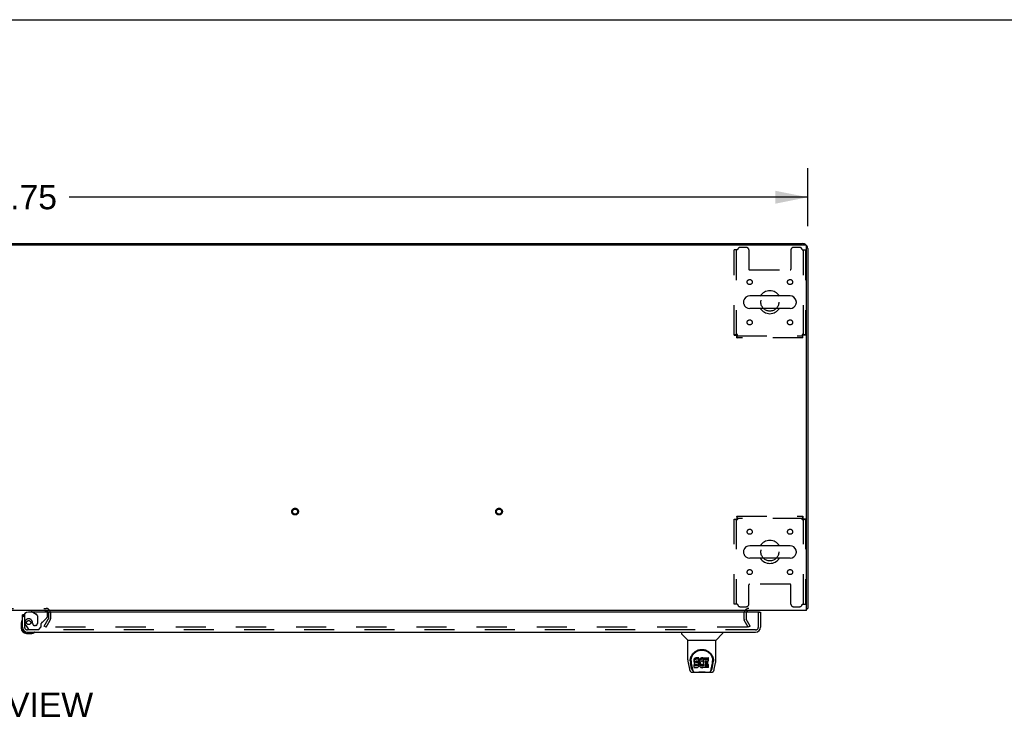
# Model space of a CAD drawing. Header units: inches. Extents: x 0 to 268, y 0 to 174.
# Tile 72 of 79: x 93 to 142, y 139 to 174. Entities that reach past the tile are written whole.
import ezdxf

# ---------------------------------------------------------------- set-up
doc = ezdxf.new("R2010")
doc.units = ezdxf.units.IN
doc.header["$LTSCALE"] = 14.749625
doc.header["$MEASUREMENT"] = 0
doc.linetypes.add('HIDDEN', pattern=[0.2, 0.1, -0.1])
doc.layers.get('0').update_dxf_attribs({"linetype": 'CONTINUOUS'})
for name, color, linetype in [('DEFAULT_2', 8, 'HIDDEN'), ('DIMENSIONS', 7, 'CONTINUOUS'), ('RIGHTHAND_DOOR_ASSEMBLY', 7, 'CONTINUOUS')]:
    doc.layers.add(name, color=color, linetype=linetype)
doc.styles.get("Standard").update_dxf_attribs({"font": 'arial.ttf'})
doc.dimstyles.new('DIMSTYLE_1', dxfattribs={"dimtxt": 1.183125, "dimasz": 1.5775, "dimexe": 0.09, "dimexo": 0.07, "dimgap": 0.0375, "dimtad": 0, "dimtih": 1, "dimtoh": 1, "dimzin": 4, "dimdsep": 46, "dimtxsty": 'Standard', "dimblk": '_FILLED', "dimblk1": '_FILLED', "dimblk2": '_FILLED', "dimcen": 0.09, "dimadec": 3, "dimazin": 1, "dimtfac": 1, "dimtdec": 3, "dimtofl": 0, "dimtmove": 0, "dimatfit": 3, "dimldrblk": '_FILLED', "dimfxl": 0, "dimtolj": 1, "dimtzin": 4, "dimarcsym": 0})

# ---------------------------------------------------------------- blocks, each defined once
blk = doc.blocks.new('_FILLED')
at = {"color": 0, "linetype": 'ByBlock'}
blk.add_solid([(0, 0), (-1, 0.2), (-1, -0.2)], dxfattribs=at)
blk = doc.blocks.new('*D1')
at = {"layer": 'DIMENSIONS', "color": 2, "linetype": 'Continuous'}
for p, q in [((54.158, 163.397), (54.158, 166.236)), ((131.908, 163.397), (131.908, 166.236)), ((54.158, 164.816), (90.375, 164.816)), ((131.908, 164.816), (95.692, 164.816))]:
    blk.add_line(p, q, dxfattribs=at)
at = {"layer": 'DIMENSIONS', "color": 2, "linetype": 'Continuous', "xscale": 1.5775, "yscale": 1.5775, "zscale": 1.5775, "rotation": 180}
blk.add_blockref('_FILLED', (54.158, 164.816), dxfattribs=at)
at = {"layer": 'DIMENSIONS', "color": 2, "linetype": 'Continuous', "xscale": 1.5775, "yscale": 1.5775, "zscale": 1.5775}
blk.add_blockref('_FILLED', (131.908, 164.816), dxfattribs=at)
at = {"layer": 'DIMENSIONS', "color": 2, "linetype": 'Continuous', "insert": (93.033, 165.408), "char_height": 1.1831, "width": 4.13434, "attachment_point": 2, "line_spacing_factor": 0.9}
blk.add_mtext('77.75', dxfattribs=at)

msp = doc.modelspace()

# ---------------------------------------------------------------- linework, layer by layer
at = {"color": 7, "linetype": 'Continuous'}
for p, q in [((0, 173.525), (268.175, 173.525)), ((61.658, 162.539), (124.408, 162.539)), ((124.408, 162.539), (124.408, 162.487)), ((131.042, 159.97), (129.067, 159.97)), ((128.767, 159.708), (128.767, 159.621)), ((131.042, 159.358), (129.067, 159.358)), ((131.342, 159.708), (131.342, 159.621)), ((128.767, 147.458), (128.767, 147.371)), ((131.042, 147.72), (129.067, 147.72)), ((131.342, 147.458), (131.342, 147.371)), ((131.042, 147.108), (129.067, 147.108)), ((131.856, 144.643), (131.908, 144.643))]:
    msp.add_line(p, q, dxfattribs=at)
at = {"color": 3, "linetype": 'Continuous'}
for p, q in [((54.27, 162.487), (131.796, 162.487)), ((124.408, 162.539), (131.662, 162.539)), ((131.856, 144.539), (131.856, 162.427)), ((131.908, 162.293), (131.908, 144.643)), ((131.856, 144.539), (54.21, 144.539))]:
    msp.add_line(p, q, dxfattribs=at)
for points in [[(131.856, 144.624), (131.856, 144.624), (131.861, 144.625), (131.865, 144.626), (131.869, 144.627), (131.873, 144.628)], [(131.873, 144.628), (131.881, 144.629), (131.884, 144.63), (131.888, 144.631), (131.891, 144.631), (131.894, 144.632), (131.896, 144.633), (131.899, 144.634), (131.901, 144.635), (131.903, 144.636), (131.905, 144.637), (131.906, 144.638), (131.907, 144.639), (131.908, 144.641), (131.908, 144.642), (131.908, 144.643)]]:
    msp.add_lwpolyline(points, dxfattribs=at)
for centre, radius, start, end in [((131.662, 162.293), 0.246, 50.5601, 90), ((131.796, 162.427), 0.06, 0, 90), ((131.662, 162.293), 0.246, 0, 39.4399), ((94.564, 144.424), 0.115, 18.2523, 64.7751), ((129.03, 144.397), 0.142, 90, 153.5334)]:
    msp.add_arc(centre, radius, start, end, dxfattribs=at)
at = {"color": 7, "linetype": 'Continuous'}
for centre, radius, start, end in [((129.067, 159.664), 0.306, 90, 164.3697), ((130.054, 159.664), 0.562, 32.9567, 147.0433), ((131.042, 159.664), 0.306, 15.6303, 90), ((128.911, 159.708), 0.144, 164.3697, 180), ((128.911, 159.621), 0.144, 180, 195.6303), ((129.067, 159.664), 0.306, 195.6303, 270), ((130.054, 159.664), 0.562, 212.956, 327.044), ((131.042, 159.664), 0.306, 270, 344.3697), ((131.198, 159.708), 0.144, 0, 15.6303), ((131.198, 159.621), 0.144, 344.3697, 360), ((130.054, 147.414), 0.562, 32.9567, 147.0433), ((128.911, 147.458), 0.144, 164.3697, 180), ((128.911, 147.371), 0.144, 180, 195.6303), ((129.067, 147.414), 0.306, 90, 164.3697), ((129.067, 147.414), 0.306, 195.6303, 270), ((131.042, 147.414), 0.306, 15.6303, 90), ((131.042, 147.414), 0.306, 270, 344.3697), ((131.198, 147.458), 0.144, 0, 15.6303), ((131.198, 147.371), 0.144, 344.3697, 360), ((130.054, 147.414), 0.562, 212.956, 327.044)]:
    msp.add_arc(centre, radius, start, end, dxfattribs=at)
at = {"layer": 'DEFAULT_2', "color": 8, "linetype": 'HIDDEN'}
for p, q in [((128.471, 162.227), (128.304, 162.227)), ((128.304, 158.048), (128.304, 162.227)), ((128.408, 162.227), (128.408, 158.048)), ((128.898, 162.352), (128.596, 162.352)), ((129.023, 162.227), (129.023, 161.282)), ((131.086, 162.227), (131.086, 161.282)), ((131.512, 162.352), (131.211, 162.352)), ((131.637, 162.227), (131.804, 162.227)), ((131.7, 158.048), (131.7, 162.227)), ((131.804, 162.227), (131.804, 158.048)), ((129.053, 161.252), (131.056, 161.252)), ((128.304, 158.048), (128.408, 158.048)), ((128.438, 158.018), (131.67, 158.018)), ((128.438, 157.914), (128.438, 158.018)), ((131.67, 157.914), (128.438, 157.914)), ((131.67, 157.914), (131.67, 158.018)), ((131.804, 158.048), (131.7, 158.048)), ((128.304, 149.03), (128.408, 149.03)), ((128.304, 144.852), (128.304, 149.03)), ((128.408, 149.03), (128.408, 144.852)), ((128.438, 149.164), (131.67, 149.164)), ((128.438, 149.164), (128.438, 149.06)), ((131.67, 149.06), (128.438, 149.06)), ((131.67, 149.164), (131.67, 149.06)), ((131.804, 149.03), (131.7, 149.03)), ((131.7, 144.852), (131.7, 149.03)), ((131.804, 149.03), (131.804, 144.852)), ((129.023, 144.852), (129.023, 145.797)), ((131.056, 145.827), (129.053, 145.827)), ((131.086, 144.852), (131.086, 145.797)), ((128.471, 144.852), (128.304, 144.852)), ((131.637, 144.852), (131.804, 144.852)), ((91.502, 144.643), (94.564, 144.643)), ((94.679, 144.424), (94.679, 144.135)), ((94.783, 144.424), (94.783, 144.135)), ((128.596, 144.727), (128.898, 144.727)), ((128.783, 144.397), (128.783, 144.135)), ((128.887, 144.397), (128.887, 144.135)), ((131.211, 144.727), (131.512, 144.727)), ((94.479, 143.779), (94.675, 144.119)), ((94.569, 143.727), (94.765, 144.067)), ((128.998, 143.727), (128.802, 144.067)), ((129.088, 143.779), (128.892, 144.119)), ((94.569, 143.727), (94.479, 143.779)), ((128.952, 143.727), (94.502, 143.727)), ((129.088, 143.779), (128.998, 143.727))]:
    msp.add_line(p, q, dxfattribs=at)
for points in [[(128.471, 158.081), (128.453, 158.079), (128.434, 158.077), (128.416, 158.074), (128.399, 158.072), (128.382, 158.07), (128.367, 158.067), (128.353, 158.065), (128.341, 158.063), (128.33, 158.06), (128.321, 158.058), (128.314, 158.055), (128.308, 158.053), (128.305, 158.051), (128.304, 158.048)], [(128.471, 158.081), (128.464, 158.079), (128.457, 158.077), (128.45, 158.074), (128.444, 158.072), (128.438, 158.07), (128.432, 158.067), (128.427, 158.065), (128.422, 158.063), (128.418, 158.06), (128.415, 158.058), (128.412, 158.055), (128.41, 158.053), (128.409, 158.051), (128.408, 158.048)], [(128.438, 158.018), (128.441, 158.019), (128.443, 158.02), (128.445, 158.022), (128.448, 158.025), (128.45, 158.028), (128.452, 158.032), (128.455, 158.037), (128.457, 158.042), (128.46, 158.048), (128.462, 158.054), (128.464, 158.061), (128.467, 158.067), (128.469, 158.074), (128.471, 158.081)], [(128.438, 157.914), (128.441, 157.915), (128.443, 157.919), (128.445, 157.924), (128.448, 157.931), (128.45, 157.94), (128.452, 157.951), (128.455, 157.963), (128.457, 157.977), (128.46, 157.993), (128.462, 158.009), (128.464, 158.026), (128.467, 158.044), (128.469, 158.063), (128.471, 158.081)], [(131.804, 158.048), (131.803, 158.051), (131.8, 158.053), (131.795, 158.055), (131.788, 158.058), (131.779, 158.06), (131.768, 158.063), (131.755, 158.065), (131.741, 158.067), (131.726, 158.07), (131.71, 158.072), (131.692, 158.074), (131.674, 158.077), (131.656, 158.079), (131.637, 158.081)], [(131.637, 158.081), (131.64, 158.074), (131.642, 158.067), (131.644, 158.061), (131.647, 158.054), (131.649, 158.048), (131.651, 158.042), (131.654, 158.037), (131.656, 158.032), (131.659, 158.028), (131.661, 158.025), (131.663, 158.022), (131.666, 158.02), (131.668, 158.019), (131.67, 158.018)], [(131.7, 158.048), (131.7, 158.051), (131.699, 158.053), (131.697, 158.055), (131.694, 158.058), (131.691, 158.06), (131.687, 158.063), (131.682, 158.065), (131.677, 158.067), (131.671, 158.07), (131.665, 158.072), (131.658, 158.074), (131.651, 158.077), (131.644, 158.079), (131.637, 158.081)], [(131.637, 158.081), (131.64, 158.063), (131.642, 158.044), (131.644, 158.026), (131.647, 158.009), (131.649, 157.993), (131.651, 157.977), (131.654, 157.963), (131.656, 157.951), (131.659, 157.94), (131.661, 157.931), (131.663, 157.924), (131.666, 157.919), (131.668, 157.915), (131.67, 157.914)], [(128.304, 149.03), (128.305, 149.028), (128.308, 149.026), (128.314, 149.023), (128.321, 149.021), (128.33, 149.019), (128.341, 149.016), (128.353, 149.014), (128.367, 149.012), (128.382, 149.009), (128.399, 149.007), (128.416, 149.004), (128.434, 149.002), (128.453, 149), (128.471, 148.997)], [(128.408, 149.03), (128.409, 149.028), (128.41, 149.026), (128.412, 149.023), (128.415, 149.021), (128.418, 149.019), (128.422, 149.016), (128.427, 149.014), (128.432, 149.012), (128.438, 149.009), (128.444, 149.007), (128.45, 149.004), (128.457, 149.002), (128.464, 149), (128.471, 148.997)], [(128.471, 148.997), (128.469, 149.016), (128.467, 149.035), (128.464, 149.053), (128.462, 149.07), (128.46, 149.086), (128.457, 149.102), (128.455, 149.115), (128.452, 149.128), (128.45, 149.139), (128.448, 149.148), (128.445, 149.155), (128.443, 149.16), (128.441, 149.163), (128.438, 149.164)], [(128.471, 148.997), (128.469, 149.004), (128.467, 149.011), (128.464, 149.018), (128.462, 149.025), (128.46, 149.031), (128.457, 149.037), (128.455, 149.042), (128.452, 149.047), (128.45, 149.051), (128.448, 149.054), (128.445, 149.057), (128.443, 149.059), (128.441, 149.06), (128.438, 149.06)], [(131.67, 149.164), (131.668, 149.163), (131.666, 149.16), (131.663, 149.155), (131.661, 149.148), (131.659, 149.139), (131.656, 149.128), (131.654, 149.115), (131.651, 149.102), (131.649, 149.086), (131.647, 149.07), (131.644, 149.053), (131.642, 149.035), (131.64, 149.016), (131.637, 148.997)], [(131.67, 149.06), (131.668, 149.06), (131.666, 149.059), (131.663, 149.057), (131.661, 149.054), (131.659, 149.051), (131.656, 149.047), (131.654, 149.042), (131.651, 149.037), (131.649, 149.031), (131.647, 149.025), (131.644, 149.018), (131.642, 149.011), (131.64, 149.004), (131.637, 148.997)], [(131.637, 148.997), (131.656, 149), (131.674, 149.002), (131.692, 149.004), (131.71, 149.007), (131.726, 149.009), (131.741, 149.012), (131.755, 149.014), (131.768, 149.016), (131.779, 149.019), (131.788, 149.021), (131.795, 149.023), (131.8, 149.026), (131.803, 149.028), (131.804, 149.03)], [(131.637, 148.997), (131.644, 149), (131.651, 149.002), (131.658, 149.004), (131.665, 149.007), (131.671, 149.009), (131.677, 149.012), (131.682, 149.014), (131.687, 149.016), (131.691, 149.019), (131.694, 149.021), (131.697, 149.023), (131.699, 149.026), (131.7, 149.028), (131.7, 149.03)], [(128.972, 143.744), (128.972, 143.742), (128.971, 143.74), (128.971, 143.739), (128.97, 143.737), (128.969, 143.735), (128.967, 143.733), (128.966, 143.732), (128.964, 143.731), (128.962, 143.73), (128.96, 143.729), (128.958, 143.728), (128.956, 143.727), (128.954, 143.727), (128.952, 143.727)], [(128.97, 143.752), (128.971, 143.75), (128.971, 143.748), (128.972, 143.746), (128.972, 143.744), (128.972, 143.744)]]:
    msp.add_lwpolyline(points, dxfattribs=at)
for centre, radius in [((129.065, 160.654), 0.125), ((131.044, 160.654), 0.125), ((130.054, 159.664), 0.438), ((129.065, 158.675), 0.125), ((131.044, 158.675), 0.125), ((106.776, 149.393), 0.164), ((106.776, 149.393), 0.124), ((116.776, 149.393), 0.164), ((116.776, 149.393), 0.124), ((129.065, 148.404), 0.125), ((131.044, 148.404), 0.125), ((130.054, 147.414), 0.438), ((129.065, 146.425), 0.125), ((131.044, 146.425), 0.125)]:
    msp.add_circle(centre, radius, dxfattribs=at)
for centre, radius, start, end in [((128.596, 162.227), 0.125, 90, 180), ((128.898, 162.227), 0.125, 0, 90), ((131.211, 162.227), 0.125, 90, 180), ((131.512, 162.227), 0.125, 0, 90), ((129.053, 161.282), 0.03, 180, 270), ((131.056, 161.282), 0.03, 270, 360), ((129.053, 145.797), 0.03, 90, 180), ((131.056, 145.797), 0.03, 0, 90), ((128.596, 144.852), 0.125, 180, 270), ((128.898, 144.852), 0.125, 270, 360), ((131.211, 144.852), 0.125, 180, 270), ((131.512, 144.852), 0.125, 270, 360), ((94.564, 144.424), 0.219, 0, 90), ((94.564, 144.424), 0.115, 64.7751, 90), ((94.564, 144.424), 0.115, 0, 18.2523), ((129.03, 144.397), 0.246, 90, 180), ((129.03, 144.397), 0.142, 153.5334, 180), ((94.646, 144.135), 0.033, 330, 360), ((94.646, 144.135), 0.137, 330, 360), ((128.92, 144.135), 0.137, 180, 210), ((128.92, 144.135), 0.033, 180, 210)]:
    msp.add_arc(centre, radius, start, end, dxfattribs=at)
at = {"layer": 'RIGHTHAND_DOOR_ASSEMBLY', "color": 3, "linetype": 'Continuous'}
for p, q in [((129.534, 144.46), (93.7, 144.46)), ((129.596, 144.46), (129.596, 143.728)), ((93.408, 143.728), (93.408, 144.335)), ((93.655, 143.481), (129.349, 143.481))]:
    msp.add_line(p, q, dxfattribs=at)
at = {"layer": 'RIGHTHAND_DOOR_ASSEMBLY', "color": 8, "linetype": 'HIDDEN'}
for p, q in [((94.48, 144.539), (93.85, 144.539)), ((93.919, 144.46), (94.088, 144.362)), ((94.637, 144.26), (94.637, 144.382)), ((129.492, 143.728), (129.492, 144.46)), ((93.512, 144.335), (93.484, 144.335)), ((93.512, 144.335), (93.512, 143.728)), ((93.909, 143.896), (93.909, 143.885)), ((94.138, 144.276), (94.138, 143.896)), ((94.33, 143.732), (94.33, 143.911)), ((94.389, 143.97), (94.608, 144.189)), ((93.587, 143.784), (93.688, 143.64)), ((129.349, 143.585), (93.655, 143.585)), ((93.753, 143.606), (94.204, 143.606)), ((94.04, 143.798), (94.007, 143.798)), ((94.204, 143.606), (94.33, 143.732))]:
    msp.add_line(p, q, dxfattribs=at)
at = {"layer": 'RIGHTHAND_DOOR_ASSEMBLY', "color": 7, "linetype": 'Continuous'}
for p, q in [((93.85, 144.539), (93.85, 144.5)), ((93.85, 144.5), (93.919, 144.46)), ((129.534, 144.46), (129.596, 144.46)), ((93.348, 143.941), (93.348, 143.684)), ((93.484, 144.335), (93.408, 144.335)), ((93.408, 143.728), (93.408, 143.684)), ((93.611, 143.481), (93.655, 143.481)), ((93.611, 143.421), (93.868, 143.421)), ((125.717, 143.481), (125.717, 143.419)), ((126.026, 143.093), (125.728, 143.391)), ((127.416, 143.093), (127.713, 143.391)), ((127.725, 143.481), (127.725, 143.419)), ((126.032, 143.088), (127.41, 143.088)), ((126.032, 142.116), (126.032, 143.088)), ((127.41, 142.116), (127.41, 143.088)), ((126.047, 141.973), (126.112, 141.667)), ((126.15, 142.061), (126.15, 142.061)), ((126.157, 142.148), (126.156, 142.084)), ((126.219, 141.695), (126.166, 141.966)), ((126.194, 142.074), (126.194, 142.051)), ((126.203, 141.953), (126.26, 141.66)), ((126.336, 142.119), (126.335, 142.096)), ((126.335, 142.029), (126.335, 142.096)), ((126.336, 142.052), (126.335, 142.029)), ((126.335, 142.029), (126.335, 142.005)), ((126.335, 142.005), (126.339, 141.981)), ((126.342, 142.143), (126.336, 142.119)), ((126.336, 142.052), (126.336, 142.119)), ((126.342, 142.076), (126.336, 142.052)), ((126.339, 141.981), (126.348, 141.959)), ((126.351, 142.165), (126.342, 142.143)), ((126.342, 142.076), (126.342, 142.143)), ((126.351, 142.098), (126.342, 142.076)), ((126.348, 141.959), (126.361, 141.939)), ((126.365, 142.185), (126.351, 142.165)), ((126.351, 142.098), (126.351, 142.165)), ((126.365, 142.118), (126.351, 142.098)), ((126.361, 141.939), (126.377, 141.922)), ((126.373, 142.193), (126.365, 142.185)), ((126.365, 142.118), (126.365, 142.185)), ((126.373, 142.126), (126.365, 142.118)), ((126.383, 142.199), (126.373, 142.193)), ((126.373, 142.126), (126.373, 142.193)), ((126.383, 142.133), (126.373, 142.126)), ((126.404, 142.209), (126.383, 142.199)), ((126.383, 142.133), (126.383, 142.199)), ((126.404, 142.142), (126.383, 142.133)), ((126.428, 142.216), (126.404, 142.209)), ((126.404, 142.142), (126.404, 142.209)), ((126.428, 142.15), (126.404, 142.142)), ((126.406, 142.032), (126.408, 142.047)), ((126.406, 142.01), (126.406, 142.032)), ((126.406, 142.017), (126.406, 142.032)), ((126.406, 142.01), (126.406, 142.017)), ((126.409, 142.002), (126.406, 142.01)), ((126.408, 142.047), (126.412, 142.054)), ((126.409, 142.002), (126.409, 142.047)), ((126.413, 141.996), (126.409, 142.002)), ((126.412, 142.054), (126.417, 142.059)), ((126.413, 141.996), (126.413, 142.055)), ((126.419, 141.992), (126.413, 141.996)), ((126.417, 142.059), (126.432, 142.063)), ((126.434, 142.055), (126.419, 142.059)), ((126.419, 142.059), (126.419, 142.059)), ((126.419, 141.992), (126.419, 142.059)), ((126.434, 141.988), (126.419, 141.992)), ((126.567, 142.216), (126.428, 142.216)), ((126.428, 142.15), (126.428, 142.216)), ((126.567, 142.15), (126.428, 142.15)), ((126.432, 142.063), (126.447, 142.064)), ((126.458, 142.056), (126.434, 142.055)), ((126.434, 141.988), (126.434, 142.055)), ((126.458, 141.989), (126.434, 141.988)), ((126.447, 142.064), (126.559, 142.064)), ((126.482, 142.054), (126.458, 142.056)), ((126.458, 141.989), (126.458, 142.056)), ((126.482, 141.988), (126.458, 141.989)), ((126.505, 142.049), (126.482, 142.054)), ((126.482, 141.988), (126.482, 142.054)), ((126.505, 141.982), (126.482, 141.988)), ((126.516, 142.044), (126.505, 142.049)), ((126.505, 141.982), (126.505, 142.049)), ((126.516, 141.978), (126.505, 141.982)), ((126.526, 142.038), (126.516, 142.044)), ((126.516, 141.978), (126.516, 142.044)), ((126.526, 141.971), (126.516, 141.978)), ((126.543, 142.021), (126.526, 142.038)), ((126.526, 141.971), (126.526, 142.038)), ((126.543, 141.954), (126.526, 141.971)), ((126.556, 142.001), (126.543, 142.021)), ((126.543, 141.954), (126.543, 142.021)), ((126.556, 141.934), (126.543, 141.954)), ((126.566, 141.979), (126.556, 142.001)), ((126.556, 141.934), (126.556, 142.001)), ((126.559, 142.064), (126.565, 142.065)), ((126.565, 142.065), (126.567, 142.07)), ((126.567, 141.975), (126.566, 141.979)), ((126.566, 141.912), (126.566, 141.979)), ((126.569, 142.174), (126.567, 142.216)), ((126.567, 142.15), (126.567, 142.216)), ((126.569, 142.107), (126.567, 142.15)), ((126.567, 142.07), (126.568, 142.083)), ((126.571, 142.052), (126.567, 142.008)), ((126.567, 141.941), (126.567, 142.008)), ((126.571, 141.986), (126.567, 141.941)), ((126.567, 141.941), (126.568, 141.919)), ((126.568, 142.083), (126.569, 142.107)), ((126.569, 142.107), (126.569, 142.174)), ((126.576, 142.074), (126.571, 142.052)), ((126.571, 141.986), (126.571, 142.052)), ((126.576, 142.008), (126.571, 141.986)), ((126.582, 142.096), (126.576, 142.074)), ((126.576, 142.008), (126.576, 142.074)), ((126.582, 142.029), (126.576, 142.008)), ((126.59, 142.116), (126.582, 142.096)), ((126.582, 142.029), (126.582, 142.096)), ((126.59, 142.05), (126.582, 142.029)), ((126.601, 142.136), (126.59, 142.116)), ((126.59, 142.05), (126.59, 142.116)), ((126.601, 142.069), (126.59, 142.05)), ((126.614, 142.154), (126.601, 142.136)), ((126.601, 142.069), (126.601, 142.136)), ((126.614, 142.087), (126.601, 142.069)), ((126.629, 142.171), (126.614, 142.154)), ((126.614, 142.087), (126.614, 142.154)), ((126.629, 142.104), (126.614, 142.087)), ((126.645, 142.186), (126.629, 142.171)), ((126.629, 142.104), (126.629, 142.171)), ((126.645, 142.119), (126.629, 142.104)), ((126.637, 141.957), (126.636, 141.93)), ((126.64, 141.984), (126.637, 141.957)), ((126.638, 141.917), (126.638, 141.957)), ((126.639, 141.976), (126.641, 141.971)), ((126.644, 141.996), (126.64, 141.984)), ((126.641, 141.971), (126.651, 141.946)), ((126.641, 141.904), (126.641, 141.971)), ((126.65, 142.008), (126.644, 141.996)), ((126.663, 142.199), (126.645, 142.186)), ((126.645, 142.119), (126.645, 142.186)), ((126.663, 142.132), (126.645, 142.119)), ((126.664, 142.031), (126.65, 142.008)), ((126.651, 141.946), (126.664, 141.923)), ((126.651, 141.879), (126.651, 141.946)), ((126.684, 142.208), (126.663, 142.199)), ((126.663, 142.132), (126.663, 142.199)), ((126.684, 142.141), (126.663, 142.132)), ((126.672, 142.042), (126.664, 142.031)), ((126.683, 142.049), (126.672, 142.042)), ((126.708, 142.06), (126.683, 142.049)), ((126.705, 142.213), (126.684, 142.208)), ((126.684, 142.141), (126.684, 142.208)), ((126.705, 142.146), (126.684, 142.141)), ((126.728, 142.215), (126.705, 142.213)), ((126.705, 142.146), (126.705, 142.213)), ((126.728, 142.148), (126.705, 142.146)), ((126.721, 142.063), (126.708, 142.06)), ((126.734, 142.063), (126.721, 142.063)), ((126.728, 142.215), (126.75, 142.215)), ((126.728, 142.148), (126.728, 142.215)), ((126.75, 142.148), (126.728, 142.148)), ((126.747, 142.06), (126.734, 142.063)), ((126.76, 142.055), (126.747, 142.06)), ((126.761, 142.213), (126.75, 142.215)), ((126.75, 142.148), (126.75, 142.215)), ((126.761, 142.146), (126.75, 142.148)), ((126.772, 142.209), (126.761, 142.213)), ((126.761, 142.146), (126.761, 142.213)), ((126.772, 142.143), (126.761, 142.146)), ((126.792, 142.125), (126.766, 142.057)), ((126.79, 142.197), (126.772, 142.209)), ((126.772, 142.143), (126.772, 142.209)), ((126.79, 142.131), (126.772, 142.143)), ((126.79, 142.197), (126.79, 142.131)), ((126.792, 142.194), (126.792, 142.131)), ((126.801, 142.214), (127.037, 142.214)), ((126.801, 141.822), (126.801, 142.214)), ((126.801, 142.148), (127.037, 142.148)), ((126.871, 142.06), (126.871, 141.992)), ((127.037, 142.064), (126.875, 142.064)), ((126.875, 142.055), (127.006, 142.055)), ((126.875, 141.988), (127.006, 141.988)), ((127.011, 141.91), (127.011, 142.05)), ((127.042, 142.069), (127.042, 142.21)), ((127.181, 141.66), (127.238, 141.95)), ((127.222, 141.695), (127.275, 141.966)), ((127.238, 141.95), (127.239, 141.954)), ((127.285, 142.148), (127.286, 142.084)), ((127.292, 142.061), (127.292, 142.061)), ((127.33, 141.667), (127.395, 141.973)), ((126.236, 141.513), (127.206, 141.513)), ((126.271, 141.592), (126.278, 141.592)), ((126.276, 141.596), (126.28, 141.586)), ((126.28, 141.585), (126.28, 141.586)), ((126.323, 141.513), (126.316, 141.513)), ((126.323, 141.513), (126.321, 141.513)), ((126.337, 141.743), (126.337, 141.885)), ((126.401, 141.89), (126.342, 141.889)), ((126.342, 141.822), (126.342, 141.889)), ((126.401, 141.823), (126.342, 141.822)), ((126.342, 141.738), (126.486, 141.738)), ((126.377, 141.922), (126.397, 141.909)), ((126.397, 141.909), (126.408, 141.904)), ((126.462, 141.89), (126.401, 141.89)), ((126.401, 141.823), (126.401, 141.89)), ((126.462, 141.823), (126.401, 141.823)), ((126.408, 141.904), (126.42, 141.902)), ((126.42, 141.902), (126.467, 141.902)), ((126.477, 141.891), (126.462, 141.89)), ((126.462, 141.823), (126.462, 141.89)), ((126.477, 141.824), (126.462, 141.823)), ((126.467, 141.902), (126.475, 141.901)), ((126.475, 141.901), (126.482, 141.899)), ((126.483, 141.895), (126.477, 141.891)), ((126.477, 141.824), (126.477, 141.891)), ((126.483, 141.828), (126.477, 141.824)), ((126.482, 141.899), (126.488, 141.894)), ((126.485, 141.896), (126.483, 141.895)), ((126.483, 141.828), (126.483, 141.895)), ((126.489, 141.833), (126.483, 141.828)), ((126.486, 141.738), (126.498, 141.74)), ((126.488, 141.894), (126.493, 141.888)), ((126.489, 141.833), (126.489, 141.893)), ((126.498, 141.845), (126.489, 141.833)), ((126.493, 141.888), (126.499, 141.875)), ((126.498, 141.845), (126.498, 141.877)), ((126.501, 141.852), (126.498, 141.845)), ((126.498, 141.74), (126.509, 141.744)), ((126.499, 141.875), (126.502, 141.86)), ((126.501, 141.852), (126.501, 141.864)), ((126.502, 141.86), (126.501, 141.852)), ((126.509, 141.744), (126.529, 141.758)), ((126.529, 141.758), (126.546, 141.774)), ((126.546, 141.774), (126.553, 141.784)), ((126.553, 141.784), (126.558, 141.795)), ((126.566, 141.912), (126.556, 141.934)), ((126.558, 141.795), (126.567, 141.818)), ((126.572, 141.889), (126.566, 141.912)), ((126.567, 141.818), (126.573, 141.841)), ((126.568, 141.919), (126.571, 141.897)), ((126.571, 141.897), (126.575, 141.875)), ((126.575, 141.865), (126.572, 141.889)), ((126.573, 141.841), (126.575, 141.865)), ((126.575, 141.865), (126.575, 141.879)), ((126.575, 141.875), (126.582, 141.854)), ((126.582, 141.854), (126.604, 141.815)), ((126.604, 141.815), (126.616, 141.796)), ((126.616, 141.796), (126.631, 141.78)), ((126.631, 141.78), (126.648, 141.765)), ((126.636, 141.93), (126.638, 141.917)), ((126.638, 141.917), (126.641, 141.904)), ((126.641, 141.904), (126.651, 141.879)), ((126.648, 141.765), (126.665, 141.751)), ((126.651, 141.879), (126.664, 141.856)), ((126.664, 141.923), (126.673, 141.913)), ((126.664, 141.856), (126.664, 141.923)), ((126.664, 141.856), (126.673, 141.846)), ((126.665, 141.751), (126.675, 141.746)), ((126.673, 141.913), (126.683, 141.904)), ((126.673, 141.846), (126.673, 141.913)), ((126.673, 141.846), (126.683, 141.837)), ((126.675, 141.746), (126.686, 141.742)), ((126.683, 141.904), (126.694, 141.897)), ((126.683, 141.837), (126.683, 141.904)), ((126.683, 141.837), (126.694, 141.83)), ((126.686, 141.742), (126.707, 141.737)), ((126.694, 141.897), (126.707, 141.892)), ((126.694, 141.83), (126.694, 141.897)), ((126.694, 141.83), (126.707, 141.825)), ((126.707, 141.892), (126.72, 141.889)), ((126.707, 141.825), (126.707, 141.892)), ((126.707, 141.825), (126.72, 141.823)), ((126.707, 141.737), (126.729, 141.734)), ((126.72, 141.889), (126.733, 141.889)), ((126.72, 141.823), (126.72, 141.889)), ((126.72, 141.823), (126.733, 141.822)), ((126.729, 141.734), (126.751, 141.737)), ((126.733, 141.889), (126.746, 141.891)), ((126.733, 141.822), (126.733, 141.889)), ((126.733, 141.822), (126.746, 141.824)), ((126.746, 141.891), (126.759, 141.895)), ((126.746, 141.824), (126.746, 141.891)), ((126.746, 141.824), (126.759, 141.828)), ((126.751, 141.737), (126.773, 141.744)), ((126.759, 141.895), (126.771, 141.9)), ((126.759, 141.828), (126.759, 141.895)), ((126.759, 141.828), (126.771, 141.834)), ((126.771, 141.9), (126.782, 141.908)), ((126.771, 141.834), (126.771, 141.9)), ((126.771, 141.834), (126.782, 141.841)), ((126.773, 141.744), (126.792, 141.755)), ((126.782, 141.908), (126.782, 141.841)), ((126.789, 141.907), (126.801, 141.889)), ((126.789, 141.84), (126.801, 141.822)), ((126.802, 141.756), (126.792, 141.756)), ((126.792, 141.755), (126.792, 141.756)), ((126.802, 141.743), (126.802, 141.756)), ((127.038, 141.738), (126.807, 141.738)), ((126.872, 141.901), (126.872, 141.824)), ((127.006, 141.906), (126.876, 141.906)), ((126.876, 141.886), (127.038, 141.886)), ((126.876, 141.819), (127.038, 141.819)), ((127.042, 141.743), (127.042, 141.882)), ((127.12, 141.513), (127.119, 141.513)), ((127.161, 141.585), (127.162, 141.586)), ((127.162, 141.586), (127.165, 141.596)), ((127.164, 141.592), (127.171, 141.592))]:
    msp.add_line(p, q, dxfattribs=at)
for points in [[(126.15, 142.074), (126.153, 142.115), (126.159, 142.165), (126.17, 142.212), (126.184, 142.256), (126.201, 142.298), (126.221, 142.337), (126.244, 142.374), (126.269, 142.409), (126.296, 142.442), (126.325, 142.472), (126.357, 142.501), (126.391, 142.526), (126.426, 142.55), (126.464, 142.57), (126.504, 142.589), (126.545, 142.604), (126.588, 142.616), (126.631, 142.625), (126.676, 142.63), (126.721, 142.632), (126.766, 142.63), (126.811, 142.624), (126.855, 142.616), (126.897, 142.604), (126.939, 142.588), (126.978, 142.57), (127.016, 142.549), (127.052, 142.526), (127.085, 142.5), (127.117, 142.472), (127.146, 142.441), (127.173, 142.409), (127.198, 142.374), (127.221, 142.336), (127.24, 142.297), (127.258, 142.255), (127.272, 142.211), (127.282, 142.164), (127.289, 142.114), (127.292, 142.074)], [(126.194, 142.074), (126.194, 142.094), (126.196, 142.118), (126.198, 142.142), (126.202, 142.166), (126.207, 142.19), (126.213, 142.213), (126.219, 142.235), (126.227, 142.258), (126.236, 142.279), (126.245, 142.3), (126.255, 142.321), (126.266, 142.34), (126.278, 142.359), (126.29, 142.377), (126.303, 142.394), (126.316, 142.411), (126.329, 142.427), (126.343, 142.442), (126.358, 142.456), (126.372, 142.469), (126.387, 142.482), (126.403, 142.494), (126.418, 142.505), (126.434, 142.516), (126.449, 142.526), (126.465, 142.535), (126.481, 142.543), (126.497, 142.551), (126.513, 142.558), (126.529, 142.565), (126.545, 142.571), (126.561, 142.576), (126.577, 142.581), (126.593, 142.585), (126.609, 142.589), (126.625, 142.592), (126.64, 142.595), (126.656, 142.597), (126.672, 142.599), (126.688, 142.6), (126.704, 142.601), (126.72, 142.601), (126.736, 142.601), (126.752, 142.6), (126.768, 142.599), (126.784, 142.597), (126.8, 142.595), (126.816, 142.592), (126.832, 142.589), (126.848, 142.585), (126.864, 142.581), (126.88, 142.576), (126.896, 142.571), (126.912, 142.565), (126.928, 142.559), (126.944, 142.551), (126.96, 142.544), (126.976, 142.535), (126.991, 142.526), (127.007, 142.516), (127.023, 142.506), (127.038, 142.495), (127.053, 142.483), (127.068, 142.47), (127.083, 142.457), (127.098, 142.442), (127.112, 142.427), (127.125, 142.411), (127.139, 142.395), (127.152, 142.377), (127.164, 142.359), (127.175, 142.34), (127.186, 142.321), (127.197, 142.301), (127.206, 142.28), (127.215, 142.258), (127.222, 142.236), (127.229, 142.213), (127.235, 142.19), (127.24, 142.167), (127.243, 142.143), (127.246, 142.118), (127.247, 142.094), (127.248, 142.074)], [(126.032, 142.116), (126.033, 142.083), (126.036, 142.043), (126.041, 142.004), (126.047, 141.973)], [(126.15, 142.061), (126.15, 142.066), (126.15, 142.074)], [(126.194, 142.051), (126.194, 142.034), (126.196, 142.006), (126.199, 141.978), (126.203, 141.953)], [(127.239, 141.954), (127.239, 141.957), (127.24, 141.96), (127.24, 141.963), (127.241, 141.966), (127.241, 141.969), (127.242, 141.972), (127.242, 141.976), (127.243, 141.979), (127.243, 141.983), (127.244, 141.986), (127.244, 141.99), (127.245, 141.994), (127.245, 141.998), (127.245, 142.002), (127.246, 142.006), (127.246, 142.01), (127.247, 142.015), (127.247, 142.019), (127.247, 142.024), (127.247, 142.029), (127.247, 142.033), (127.248, 142.038), (127.248, 142.043), (127.248, 142.048), (127.248, 142.074)], [(127.292, 142.074), (127.292, 142.067), (127.292, 142.061)], [(127.395, 141.973), (127.4, 142.003), (127.406, 142.043), (127.409, 142.083), (127.41, 142.117)], [(126.112, 141.667), (126.115, 141.654), (126.12, 141.636), (126.125, 141.619), (126.13, 141.604), (126.136, 141.591), (126.142, 141.578), (126.148, 141.567), (126.155, 141.556), (126.163, 141.547), (126.172, 141.538), (126.183, 141.53), (126.194, 141.523), (126.206, 141.518), (126.219, 141.514), (126.233, 141.513), (126.236, 141.513)], [(126.26, 141.66), (126.263, 141.648), (126.266, 141.635), (126.269, 141.621), (126.273, 141.608), (126.276, 141.596)], [(126.28, 141.585), (126.285, 141.573), (126.292, 141.56), (126.298, 141.55), (126.305, 141.541), (126.312, 141.532), (126.32, 141.526), (126.329, 141.52), (126.339, 141.516), (126.349, 141.513), (126.357, 141.513)], [(126.342, 141.889), (126.341, 141.889), (126.341, 141.889), (126.34, 141.889), (126.34, 141.889), (126.34, 141.889), (126.339, 141.888), (126.339, 141.888), (126.338, 141.888), (126.338, 141.887), (126.338, 141.887), (126.338, 141.886), (126.337, 141.886), (126.337, 141.885), (126.337, 141.885)], [(126.342, 141.822), (126.341, 141.822), (126.341, 141.822), (126.34, 141.822), (126.34, 141.822), (126.34, 141.822), (126.339, 141.822), (126.339, 141.821), (126.338, 141.821), (126.338, 141.821), (126.338, 141.82), (126.338, 141.82), (126.337, 141.819), (126.337, 141.818), (126.337, 141.818)], [(126.437, 141.513), (126.458, 141.513), (126.48, 141.515), (126.503, 141.517), (126.528, 141.52), (126.554, 141.523), (126.58, 141.526), (126.608, 141.528), (126.636, 141.531), (126.665, 141.532), (126.694, 141.533), (126.723, 141.534), (126.752, 141.533), (126.782, 141.532), (126.81, 141.53), (126.838, 141.528), (126.865, 141.525), (126.891, 141.522), (126.916, 141.52), (126.94, 141.517), (126.963, 141.515), (126.984, 141.513), (127.004, 141.513)], [(126.437, 141.513), (126.459, 141.513), (126.486, 141.515), (126.514, 141.518), (126.571, 141.523)], [(126.571, 141.523), (126.6, 141.526), (126.629, 141.528), (126.659, 141.53), (126.69, 141.531), (126.72, 141.532), (126.751, 141.531), (126.781, 141.53), (126.811, 141.529), (126.841, 141.526), (126.87, 141.523), (126.928, 141.518)], [(126.928, 141.518), (126.955, 141.515), (126.982, 141.513), (127.004, 141.513)], [(127.085, 141.513), (127.093, 141.513), (127.103, 141.516), (127.112, 141.52), (127.121, 141.525), (127.13, 141.532), (127.137, 141.54), (127.144, 141.55), (127.15, 141.56), (127.156, 141.573), (127.161, 141.585)], [(127.165, 141.596), (127.169, 141.608), (127.173, 141.621), (127.176, 141.635), (127.179, 141.648), (127.181, 141.66)], [(127.206, 141.513), (127.208, 141.513), (127.221, 141.514), (127.234, 141.518), (127.247, 141.523), (127.258, 141.529), (127.269, 141.537), (127.278, 141.546), (127.286, 141.556), (127.293, 141.566), (127.3, 141.578), (127.306, 141.59), (127.312, 141.604), (127.317, 141.619), (127.322, 141.636), (127.327, 141.654), (127.33, 141.667)]]:
    msp.add_lwpolyline(points, dxfattribs=at)
at = {"layer": 'RIGHTHAND_DOOR_ASSEMBLY', "color": 8, "linetype": 'HIDDEN'}
msp.add_circle((93.712, 143.948), 0.101, dxfattribs=at)
at = {"layer": 'RIGHTHAND_DOOR_ASSEMBLY', "color": 3, "linetype": 'Continuous'}
for centre, radius, start, end in [((93.7, 144.21), 0.25, 90, 180), ((129.534, 144.44), 0.02, 0, 90), ((93.655, 143.728), 0.246, 180, 270), ((129.349, 143.728), 0.246, 270, 360)]:
    msp.add_arc(centre, radius, start, end, dxfattribs=at)
at = {"layer": 'RIGHTHAND_DOOR_ASSEMBLY', "color": 8, "linetype": 'HIDDEN'}
for centre, radius, start, end in [((94.038, 144.276), 0.1, 0, 59.908), ((94.48, 144.382), 0.157, 0, 90), ((93.712, 143.948), 0.187, 17.8482, 196.8439), ((93.902, 144.006), 0.386, 196.8439, 215.1), ((93.516, 143.885), 0.393, 1.6599, 17.9298), ((94.007, 143.896), 0.098, 180, 270), ((94.04, 143.896), 0.098, 270, 360), ((94.369, 143.911), 0.039, 111.6096, 180), ((94.318, 144.041), 0.1, 291.6096, 315), ((94.537, 144.26), 0.1, 315, 360), ((93.655, 143.728), 0.142, 180, 270), ((93.753, 143.685), 0.079, 215.1, 270), ((129.349, 143.728), 0.142, 270, 360)]:
    msp.add_arc(centre, radius, start, end, dxfattribs=at)
at = {"layer": 'RIGHTHAND_DOOR_ASSEMBLY', "color": 7, "linetype": 'Continuous'}
for centre, radius, start, end in [((93.598, 143.941), 0.25, 149.1101, 180), ((93.397, 144.061), 0.015, 96.3796, 149.1101), ((93.393, 144.061), 0.015, 0, 83.6204), ((93.611, 143.684), 0.263, 180, 270), ((93.611, 143.684), 0.203, 180, 270), ((93.868, 143.671), 0.25, 270, 300.8899), ((93.988, 143.466), 0.015, 6.3796, 90), ((93.988, 143.47), 0.015, 300.8899, 353.6204), ((125.756, 143.419), 0.0394, 180, 225), ((127.685, 143.419), 0.0394, 315, 360), ((126.04, 143.107), 0.0197, 225, 262.5), ((127.402, 143.107), 0.0197, 277.5, 315)]:
    msp.add_arc(centre, radius, start, end, dxfattribs=at)
for centre, major_axis, ratio, start_param, end_param in [((126.721, 142.074), (0, 0.565), 0.999848, 1.137008, 1.76365), ((126.761, 142.059), (0, 0.00448), 1, -3.557718, -1.937287), ((126.788, 142.194), (0, 0.00448), 1, -1.566905, -0.665444), ((126.788, 142.127), (0.00448, 0), 1, 5.916695, 7.188538), ((126.875, 142.06), (0.00448, 0), 1, 1.570796, 3.141593), ((126.875, 142.059), (0, 0.00448), 1, -4.318348, -3.643774), ((126.875, 141.992), (0.00448, 0), 1, -3.141593, -1.570796), ((126.875, 142.059), (0.00448, 0), 1, -2.072978, -1.570796), ((127.006, 142.05), (0.00448, 0), 1, 0, 1.570796), ((127.006, 141.983), (0.00448, 0), 1, 0, 1.570796), ((127.037, 142.21), (0.00448, 0), 1, 0, 1.570796), ((127.037, 142.143), (0.00448, 0), 1, 0, 1.570796), ((127.037, 142.069), (0.00448, 0), 1, -1.570796, 0), ((126.721, 142.074), (0, 0.565), 0.999848, 4.519536, 5.145564), ((126.277, 141.946), (0.007, 0.354), 0.213027, -3.923008, -3.13761), ((126.342, 141.743), (0, 0.00483), 1, 1.570796, 3.141593), ((126.785, 141.904), (0.00448, 0), 1, 0.594971, 2.222579), ((126.785, 141.837), (0.00448, 0), 1, 0.594971, 2.222579), ((126.807, 141.743), (0.00448, 0), 1, -3.141593, -1.570796), ((126.876, 141.901), (0.00448, 0), 1, 1.570796, 3.141593), ((126.876, 141.891), (0.00448, 0), 1, -3.141593, -1.570796), ((126.876, 141.824), (0.00448, 0), 1, -3.141593, -1.570796), ((127.006, 141.91), (0.00448, 0), 1, -1.570796, 0), ((127.038, 141.882), (0.00448, 0), 1, 0, 1.570796), ((127.038, 141.815), (0.00448, 0), 1, 0, 1.570796), ((127.038, 141.743), (0.00448, 0), 1, -1.570796, 0), ((127.165, 141.946), (-0.007, 0.354), 0.213027, -3.145575, -2.360177)]:
    msp.add_ellipse(centre, major_axis=major_axis, ratio=ratio, start_param=start_param, end_param=end_param, dxfattribs=at)

# ---------------------------------------------------------------- texts
at = {"layer": 'DIMENSIONS', "color": 2, "linetype": 'Continuous', "insert": (92.834, 140.505), "char_height": 1.1831, "width": 8.06196, "attachment_point": 2, "line_spacing_factor": 0.9}
msp.add_mtext('TOP VIEW', dxfattribs=at)

# ---------------------------------------------------------------- dimensions: what is measured, and where the dimension line sits
at = {"layer": 'DIMENSIONS', "color": 2, "linetype": 'Continuous'}
dim = msp.add_linear_dim(base=(54.158, 164.816), p1=(131.908, 166.306), p2=(54.158, 166.306), angle=180, dimstyle='DIMSTYLE_1', dxfattribs=at)
dim.commit()
dim.dimension.update_dxf_attribs({"geometry": '*D1', "text_midpoint": (93.037, 164.801), "dimtype": 160})

doc.saveas('drawing.dxf')
